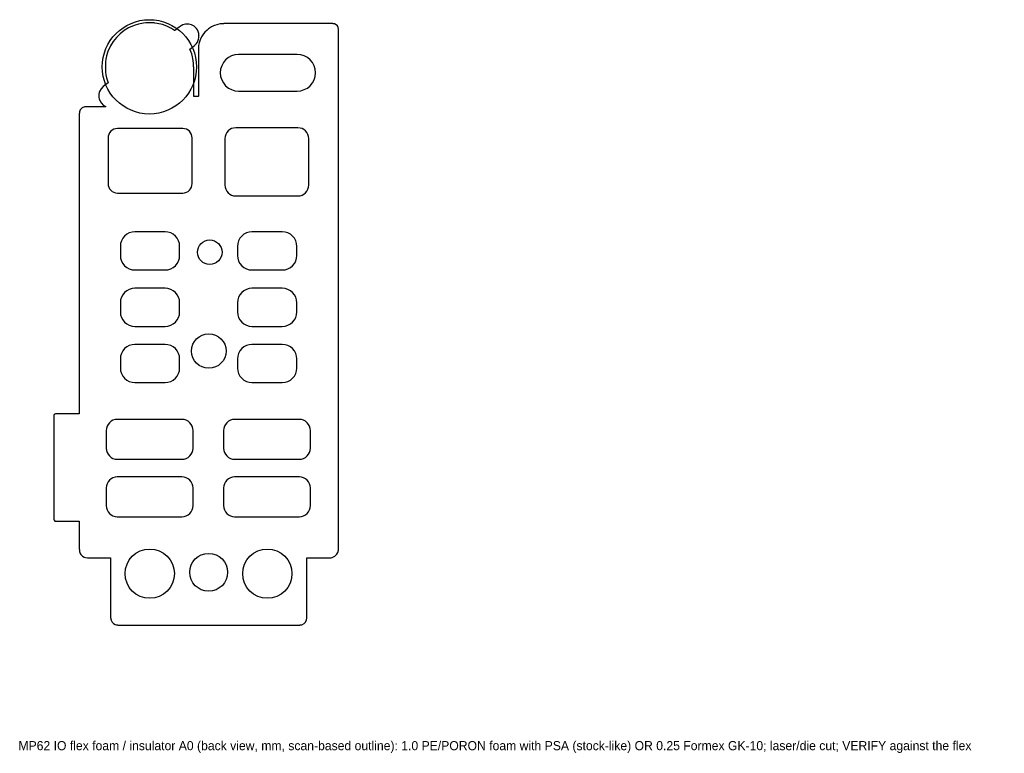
# Model space of a CAD drawing. Header units: metres. Extents: x 20 to 193, y -13 to 116.
import ezdxf

# ---------------------------------------------------------------- set-up
doc = ezdxf.new("R2010")
doc.units = ezdxf.units.M
for name, color, linetype in [('CUT_INNER', 7, 'Continuous'), ('CUT_OUTER', 7, 'Continuous'), ('NOTES', 7, 'Continuous')]:
    doc.layers.add(name, color=color, linetype=linetype)

msp = doc.modelspace()

# ---------------------------------------------------------------- linework, layer by layer
at = {"layer": 'CUT_INNER'}
for points in [[(72.23, 107.08), (72.17, 107.71), (71.98, 108.31), (71.69, 108.86), (71.29, 109.35), (70.81, 109.74), (70.25, 110.04), (69.65, 110.22), (69.03, 110.28), (58.69, 110.28), (58.06, 110.22), (57.46, 110.04), (56.91, 109.74), (56.43, 109.35), (56.03, 108.86), (55.73, 108.31), (55.55, 107.71), (55.49, 107.08), (55.49, 107.05), (55.55, 106.43), (55.73, 105.83), (56.03, 105.28), (56.43, 104.79), (56.91, 104.39), (57.46, 104.1), (58.06, 103.92), (58.69, 103.85), (69.03, 103.85), (69.65, 103.92), (70.25, 104.1), (70.81, 104.39), (71.29, 104.79), (71.69, 105.28), (71.98, 105.83), (72.17, 106.43), (72.23, 107.05)], [(50.55, 95.61), (50.51, 95.93), (50.42, 96.24), (50.27, 96.53), (50.06, 96.78), (49.81, 96.98), (49.53, 97.13), (49.22, 97.23), (48.9, 97.26), (37.4, 97.26), (37.07, 97.23), (36.76, 97.13), (36.48, 96.98), (36.23, 96.78), (36.02, 96.53), (35.87, 96.24), (35.78, 95.93), (35.75, 95.61), (35.75, 87.58), (35.78, 87.26), (35.87, 86.95), (36.02, 86.66), (36.23, 86.41), (36.48, 86.21), (36.76, 86.06), (37.07, 85.96), (37.4, 85.93), (48.9, 85.93), (49.22, 85.96), (49.53, 86.06), (49.81, 86.21), (50.06, 86.41), (50.27, 86.66), (50.42, 86.95), (50.51, 87.26), (50.55, 87.58)], [(71.03, 95.49), (71, 95.86), (70.89, 96.22), (70.71, 96.55), (70.48, 96.84), (70.19, 97.07), (69.86, 97.25), (69.5, 97.36), (69.13, 97.39), (58.19, 97.39), (57.82, 97.36), (57.47, 97.25), (57.14, 97.07), (56.85, 96.84), (56.61, 96.55), (56.44, 96.22), (56.33, 95.86), (56.29, 95.49), (56.29, 87.32), (56.33, 86.95), (56.44, 86.59), (56.61, 86.27), (56.85, 85.98), (57.14, 85.74), (57.47, 85.57), (57.82, 85.46), (58.19, 85.42), (69.13, 85.42), (69.5, 85.46), (69.86, 85.57), (70.19, 85.74), (70.48, 85.98), (70.71, 86.27), (70.89, 86.59), (71, 86.95), (71.03, 87.32)], [(48.34, 76.56), (48.3, 77.05), (48.15, 77.53), (47.92, 77.97), (47.6, 78.36), (47.21, 78.68), (46.77, 78.91), (46.29, 79.06), (45.8, 79.11), (40.47, 79.11), (39.97, 79.06), (39.49, 78.91), (39.05, 78.68), (38.66, 78.36), (38.34, 77.97), (38.11, 77.53), (37.96, 77.05), (37.92, 76.56), (37.92, 74.96), (37.96, 74.46), (38.11, 73.98), (38.34, 73.54), (38.66, 73.15), (39.05, 72.84), (39.49, 72.6), (39.97, 72.46), (40.47, 72.41), (45.8, 72.41), (46.29, 72.46), (46.77, 72.6), (47.21, 72.84), (47.6, 73.15), (47.92, 73.54), (48.15, 73.98), (48.3, 74.46), (48.34, 74.96)], [(68.94, 76.56), (68.9, 77.05), (68.75, 77.53), (68.52, 77.97), (68.2, 78.36), (67.81, 78.68), (67.37, 78.91), (66.89, 79.06), (66.39, 79.11), (61.06, 79.11), (60.57, 79.06), (60.09, 78.91), (59.65, 78.68), (59.26, 78.36), (58.94, 77.97), (58.71, 77.53), (58.56, 77.05), (58.52, 76.56), (58.52, 74.96), (58.56, 74.46), (58.71, 73.98), (58.94, 73.54), (59.26, 73.15), (59.65, 72.84), (60.09, 72.6), (60.57, 72.46), (61.06, 72.41), (66.39, 72.41), (66.89, 72.46), (67.37, 72.6), (67.81, 72.84), (68.2, 73.15), (68.52, 73.54), (68.75, 73.98), (68.9, 74.46), (68.94, 74.96)], [(48.34, 66.64), (48.3, 67.14), (48.15, 67.62), (47.92, 68.06), (47.6, 68.44), (47.21, 68.76), (46.77, 69), (46.29, 69.14), (45.8, 69.19), (40.47, 69.19), (39.97, 69.14), (39.49, 69), (39.05, 68.76), (38.66, 68.44), (38.34, 68.06), (38.11, 67.62), (37.96, 67.14), (37.92, 66.64), (37.92, 65.04), (37.96, 64.54), (38.11, 64.06), (38.34, 63.62), (38.66, 63.24), (39.05, 62.92), (39.49, 62.68), (39.97, 62.54), (40.47, 62.49), (45.8, 62.49), (46.29, 62.54), (46.77, 62.68), (47.21, 62.92), (47.6, 63.24), (47.92, 63.62), (48.15, 64.06), (48.3, 64.54), (48.34, 65.04)], [(68.94, 66.64), (68.9, 67.14), (68.75, 67.62), (68.52, 68.06), (68.2, 68.44), (67.81, 68.76), (67.37, 69), (66.89, 69.14), (66.39, 69.19), (61.06, 69.19), (60.57, 69.14), (60.09, 69), (59.65, 68.76), (59.26, 68.44), (58.94, 68.06), (58.71, 67.62), (58.56, 67.14), (58.52, 66.64), (58.52, 65.04), (58.56, 64.54), (58.71, 64.06), (58.94, 63.62), (59.26, 63.24), (59.65, 62.92), (60.09, 62.68), (60.57, 62.54), (61.06, 62.49), (66.39, 62.49), (66.89, 62.54), (67.37, 62.68), (67.81, 62.92), (68.2, 63.24), (68.52, 63.62), (68.75, 64.06), (68.9, 64.54), (68.94, 65.04)], [(48.34, 56.77), (48.3, 57.27), (48.15, 57.75), (47.92, 58.19), (47.6, 58.58), (47.21, 58.89), (46.77, 59.13), (46.29, 59.27), (45.8, 59.32), (40.47, 59.32), (39.97, 59.27), (39.49, 59.13), (39.05, 58.89), (38.66, 58.58), (38.34, 58.19), (38.11, 57.75), (37.96, 57.27), (37.92, 56.77), (37.92, 55.17), (37.96, 54.67), (38.11, 54.2), (38.34, 53.76), (38.66, 53.37), (39.05, 53.05), (39.49, 52.82), (39.97, 52.67), (40.47, 52.62), (45.8, 52.62), (46.29, 52.67), (46.77, 52.82), (47.21, 53.05), (47.6, 53.37), (47.92, 53.76), (48.15, 54.2), (48.3, 54.67), (48.34, 55.17)], [(68.94, 56.77), (68.9, 57.27), (68.75, 57.75), (68.52, 58.19), (68.2, 58.58), (67.81, 58.89), (67.37, 59.13), (66.89, 59.27), (66.39, 59.32), (61.06, 59.32), (60.57, 59.27), (60.09, 59.13), (59.65, 58.89), (59.26, 58.58), (58.94, 58.19), (58.71, 57.75), (58.56, 57.27), (58.52, 56.77), (58.52, 55.17), (58.56, 54.67), (58.71, 54.2), (58.94, 53.76), (59.26, 53.37), (59.65, 53.05), (60.09, 52.82), (60.57, 52.67), (61.06, 52.62), (66.39, 52.62), (66.89, 52.67), (67.37, 52.82), (67.81, 53.05), (68.2, 53.37), (68.52, 53.76), (68.75, 54.2), (68.9, 54.67), (68.94, 55.17)], [(50.69, 44.19), (50.65, 44.57), (50.54, 44.94), (50.36, 45.27), (50.12, 45.56), (49.82, 45.81), (49.49, 45.99), (49.12, 46.1), (48.75, 46.13), (37.36, 46.13), (36.99, 46.1), (36.62, 45.99), (36.29, 45.81), (35.99, 45.56), (35.75, 45.27), (35.57, 44.94), (35.46, 44.57), (35.42, 44.19), (35.42, 41.08), (35.46, 40.7), (35.57, 40.34), (35.75, 40.01), (35.99, 39.71), (36.29, 39.47), (36.62, 39.29), (36.99, 39.18), (37.36, 39.14), (48.75, 39.14), (49.12, 39.18), (49.49, 39.29), (49.82, 39.47), (50.12, 39.71), (50.36, 40.01), (50.54, 40.34), (50.65, 40.7), (50.69, 41.08)], [(71.33, 44.19), (71.29, 44.57), (71.18, 44.94), (71, 45.27), (70.76, 45.56), (70.46, 45.81), (70.13, 45.99), (69.77, 46.1), (69.39, 46.13), (58.01, 46.13), (57.63, 46.1), (57.26, 45.99), (56.93, 45.81), (56.64, 45.56), (56.39, 45.27), (56.21, 44.94), (56.1, 44.57), (56.07, 44.19), (56.07, 41.08), (56.1, 40.7), (56.21, 40.34), (56.39, 40.01), (56.64, 39.71), (56.93, 39.47), (57.26, 39.29), (57.63, 39.18), (58.01, 39.14), (69.39, 39.14), (69.77, 39.18), (70.13, 39.29), (70.46, 39.47), (70.76, 39.71), (71, 40.01), (71.18, 40.34), (71.29, 40.7), (71.33, 41.08)], [(50.69, 34.09), (50.65, 34.47), (50.54, 34.83), (50.36, 35.17), (50.12, 35.46), (49.82, 35.7), (49.49, 35.88), (49.12, 35.99), (48.75, 36.03), (37.36, 36.03), (36.99, 35.99), (36.62, 35.88), (36.29, 35.7), (35.99, 35.46), (35.75, 35.17), (35.57, 34.83), (35.46, 34.47), (35.42, 34.09), (35.42, 30.98), (35.46, 30.6), (35.57, 30.24), (35.75, 29.9), (35.99, 29.61), (36.29, 29.37), (36.62, 29.19), (36.99, 29.08), (37.36, 29.04), (48.75, 29.04), (49.12, 29.08), (49.49, 29.19), (49.82, 29.37), (50.12, 29.61), (50.36, 29.9), (50.54, 30.24), (50.65, 30.6), (50.69, 30.98)], [(71.33, 34.09), (71.29, 34.47), (71.18, 34.83), (71, 35.17), (70.76, 35.46), (70.46, 35.7), (70.13, 35.88), (69.77, 35.99), (69.39, 36.03), (58.01, 36.03), (57.63, 35.99), (57.26, 35.88), (56.93, 35.7), (56.64, 35.46), (56.39, 35.17), (56.21, 34.83), (56.1, 34.47), (56.07, 34.09), (56.07, 30.98), (56.1, 30.6), (56.21, 30.24), (56.39, 29.9), (56.64, 29.61), (56.93, 29.37), (57.26, 29.19), (57.63, 29.08), (58.01, 29.04), (69.39, 29.04), (69.77, 29.08), (70.13, 29.19), (70.46, 29.37), (70.76, 29.61), (71, 29.9), (71.18, 30.24), (71.29, 30.6), (71.33, 30.98)]]:
    msp.add_lwpolyline(points, close=True, dxfattribs=at)
for centre, radius in [((43.02, 108.11), 8.29), ((53.64, 75.53), 2.15), ((53.46, 58.16), 3.04), ((43.08, 19.03), 4.33), ((53.44, 19.27), 3.33), ((63.76, 19.03), 4.33)]:
    msp.add_circle(centre, radius, dxfattribs=at)
at = {"layer": 'CUT_OUTER'}
msp.add_lwpolyline([(40.36, 115.4), (39.36, 114.95), (38.58, 114.48), (37.86, 113.9), (37.23, 113.28), (36.66, 112.55), (36.18, 111.78), (35.73, 110.78), (35.51, 110.05), (35.38, 109.48), (35.33, 109), (35.31, 108.98), (35.31, 108.73), (35.28, 108.7), (35.28, 108.13), (35.26, 108.1), (35.28, 108.08), (35.31, 107.23), (35.33, 107.2), (35.38, 106.73), (35.51, 106.15), (35.78, 105.3), (34.91, 104.65), (34.53, 104.25), (34.28, 103.8), (34.21, 103.58), (34.16, 103.33), (34.16, 103.05), (34.13, 103.03), (34.16, 103), (34.16, 102.73), (34.21, 102.48), (34.43, 101.95), (34.61, 101.7), (34.91, 101.4), (35.36, 101.13), (35.33, 101.1), (31.83, 101.1), (31.81, 101.08), (31.61, 101.08), (31.23, 100.93), (31.01, 100.75), (30.86, 100.55), (30.71, 100.18), (30.71, 99.98), (30.68, 99.95), (30.68, 47.15), (30.66, 47.13), (26.53, 47.13), (26.38, 47.08), (26.28, 46.98), (26.23, 46.83), (26.23, 28.53), (26.26, 28.43), (26.38, 28.28), (26.53, 28.23), (30.66, 28.23), (30.68, 28.2), (30.68, 23.3), (30.71, 23.28), (30.73, 22.93), (30.86, 22.6), (30.98, 22.4), (31.28, 22.1), (31.53, 21.95), (31.81, 21.85), (32.16, 21.83), (32.18, 21.8), (36.18, 21.8), (36.21, 21.78), (36.21, 11.25), (36.23, 11.23), (36.23, 11.03), (36.28, 10.83), (36.46, 10.5), (36.71, 10.25), (37.03, 10.08), (37.23, 10.03), (37.43, 10.03), (37.46, 10), (69.46, 10), (69.48, 10.03), (69.81, 10.05), (70.21, 10.25), (70.46, 10.5), (70.66, 10.9), (70.68, 11.23), (70.71, 11.25), (70.71, 21.78), (70.73, 21.8), (74.68, 21.8), (74.71, 21.83), (74.96, 21.83), (75.16, 21.88), (75.41, 21.98), (75.61, 22.1), (75.98, 22.48), (76.13, 22.73), (76.26, 23.13), (76.26, 23.38), (76.28, 23.4), (76.28, 114.7), (76.26, 114.73), (76.23, 115), (76.08, 115.3), (75.88, 115.5), (75.58, 115.65), (75.31, 115.68), (75.28, 115.7), (56.13, 115.7), (56.11, 115.68), (55.68, 115.68), (55.66, 115.65), (55.48, 115.65), (55.08, 115.58), (54.28, 115.3), (53.93, 115.13), (53.43, 114.8), (53.16, 114.58), (52.76, 114.18), (52.53, 113.9), (52.21, 113.4), (51.96, 112.88), (51.78, 112.35), (51.68, 111.85), (51.66, 111.23), (51.63, 111.2), (51.63, 102.93), (51.61, 102.9), (50.86, 102.9), (50.83, 102.93), (50.83, 108.1), (50.78, 108.13), (50.78, 108.7), (50.76, 108.73), (50.73, 109.18), (50.71, 109.2), (50.61, 109.85), (50.46, 110.4), (50.16, 111.23), (50.91, 111.83), (51.28, 112.2), (51.46, 112.45), (51.68, 112.98), (51.73, 113.23), (51.73, 113.5), (51.76, 113.53), (51.73, 113.55), (51.71, 113.98), (51.61, 114.3), (51.46, 114.6), (51.28, 114.85), (50.88, 115.23), (50.43, 115.48), (49.96, 115.6), (49.68, 115.6), (49.66, 115.63), (49.63, 115.6), (49.36, 115.6), (48.88, 115.48), (48.58, 115.33), (48.26, 115.1), (47.51, 114.48), (47.46, 114.48), (46.93, 114.83), (46.08, 115.25), (45.33, 115.53), (44.41, 115.75), (43.93, 115.8), (43.91, 115.83), (43.66, 115.83), (43.63, 115.85), (43.06, 115.85), (43.03, 115.88), (43.01, 115.85), (42.43, 115.85), (42.41, 115.83), (41.96, 115.8), (41.08, 115.63)], close=True, dxfattribs=at)

# ---------------------------------------------------------------- texts
at = {"layer": 'NOTES'}
msp.add_text('MP62 IO flex foam / insulator A0 (back view, mm, scan-based outline): 1.0 PE/PORON foam with PSA (stock-like) OR 0.25 Formex GK-10; laser/die cut; VERIFY against the flex', height=1.6, dxfattribs=at).set_placement((20, -12))

doc.saveas('drawing.dxf')
